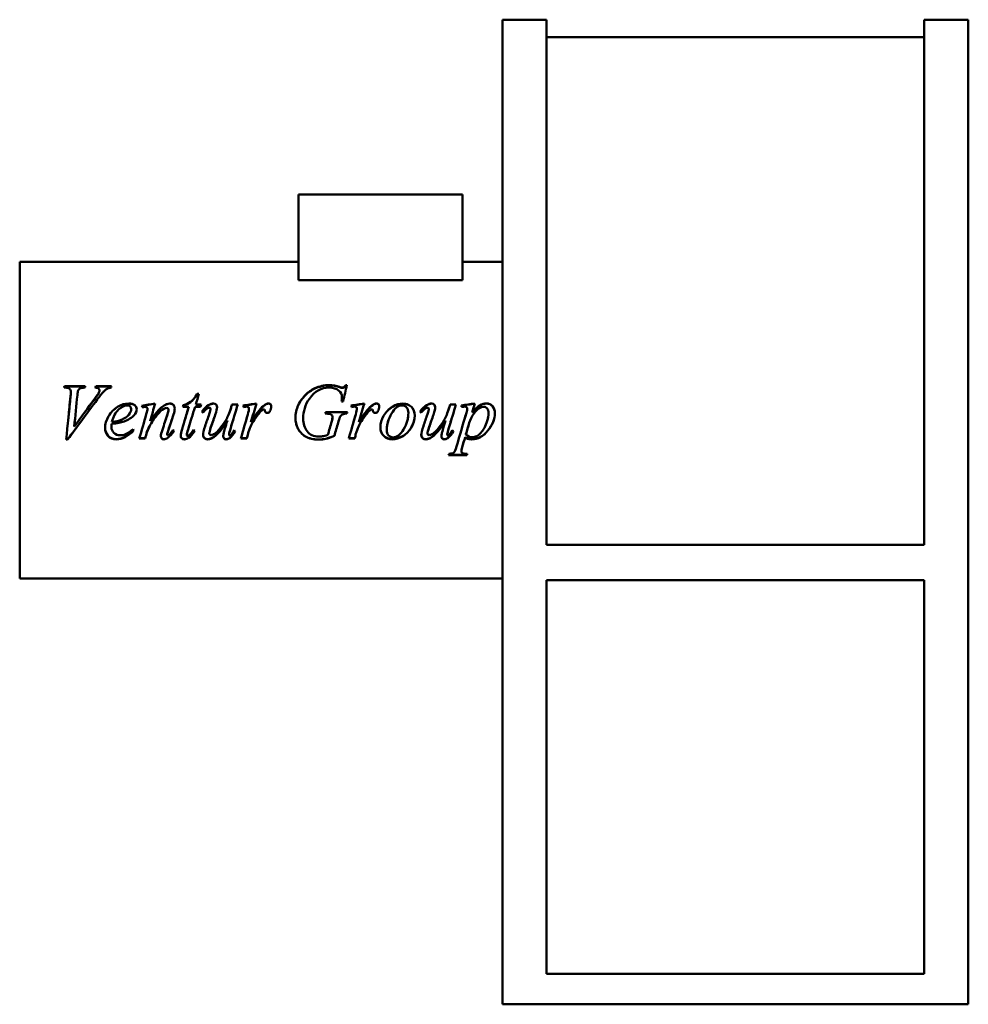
# Model space of a CAD drawing. Header units: millimetres. Extents: x 341 to 919, y 146 to 745.
import ezdxf

# ---------------------------------------------------------------- set-up
doc = ezdxf.new("R2010")
doc.units = ezdxf.units.MM
doc.header["$LTSCALE"] = 3
doc.layers.add('Widoczne (ISO)', color=7, linetype='Continuous', lineweight=50)

msp = doc.modelspace()

# ---------------------------------------------------------------- linework, layer by layer
at = {"layer": 'Widoczne (ISO)'}
for p, q in [((635.1, 745.5), (662.1, 745.5)), ((635.1, 745.5), (635.1, 145.5)), ((662.1, 745.5), (662.1, 425.5)), ((892.1, 745.5), (892.1, 425.5)), ((919.1, 745.5), (892.1, 745.5)), ((919.1, 745.5), (919.1, 145.5)), ((662.1, 734.87), (892.1, 734.87)), ((510.9, 639), (510.9, 586.87)), ((510.9, 639), (610.9, 639)), ((610.9, 639), (610.9, 586.87)), ((340.9, 598), (340.9, 405)), ((340.9, 598), (510.9, 598)), ((610.9, 598), (635.1, 598)), ((510.9, 586.87), (610.9, 586.87)), ((368.19, 522.14), (380.85, 522.14)), ((368.19, 521.92), (368.19, 522.14)), ((387.28, 522.14), (396.87, 522.14)), ((387.28, 521.92), (387.28, 522.14)), ((539.51, 522.85), (540.38, 522.85)), ((539.51, 522.63), (539.51, 522.85)), ((539.51, 522.63), (540.32, 522.63)), ((368.82, 521.29), (367.96, 521.29)), ((368.19, 521.92), (380.78, 521.92)), ((372.09, 518.68), (372.09, 518.86)), ((387.28, 521.92), (396.81, 521.92)), ((389.21, 518.22), (389.21, 518.39)), ((389.55, 519.46), (389.55, 519.65)), ((449.11, 517.47), (450.15, 517.47)), ((449.11, 517.3), (449.11, 517.47)), ((449.11, 517.3), (450.11, 517.3)), ((535.8, 521.52), (535.8, 521.73)), ((440.61, 510.43), (440.61, 510.52)), ((448.25, 511.09), (451.51, 511.09)), ((448.25, 510.99), (448.25, 511.09)), ((448.25, 510.99), (451.49, 510.99)), ((456.01, 510.53), (456.01, 510.62)), ((470.26, 511.09), (473.84, 511.09)), ((470.26, 510.99), (470.26, 511.09)), ((470.26, 510.99), (473.81, 510.99)), ((538, 512.91), (537.14, 512.91)), ((537.34, 515.36), (537.34, 515.5)), ((589, 510.53), (589, 510.62)), ((603.25, 511.09), (606.83, 511.09)), ((603.25, 510.99), (603.25, 511.09)), ((603.25, 510.99), (606.8, 510.99)), ((610.29, 510.44), (610.29, 509.53)), ((408.9, 508.18), (408.9, 508.25)), ((418.83, 508.21), (418.83, 508.28)), ((431.62, 507.74), (431.62, 507.81)), ((443.98, 509.58), (440.38, 509.58)), ((443.98, 509.5), (443.98, 509.58)), ((451.12, 509.58), (447.78, 509.58)), ((457.29, 508.31), (457.29, 508.38)), ((469.71, 509.06), (469.71, 509.14)), ((480.66, 508.52), (480.66, 508.59)), ((527.75, 505.46), (527.1, 505.46)), ((527.36, 506.37), (540.64, 506.37)), ((527.36, 506.32), (527.36, 506.37)), ((527.36, 506.32), (540.63, 506.32)), ((546.47, 508.52), (546.47, 508.59)), ((590.29, 508.31), (590.29, 508.38)), ((602.7, 509.06), (602.7, 509.14)), ((613.68, 508.29), (613.68, 508.36)), ((616.77, 506.17), (616.77, 506.22)), ((396.95, 499.24), (396.95, 499.21)), ((402.94, 501.72), (402.94, 501.72)), ((404.51, 500.74), (404.51, 500.73)), ((420.43, 501.02), (420.43, 501.02)), ((420.49, 501.23), (420.49, 501.24)), ((420.49, 501.23), (420.49, 501.23)), ((467.49, 501.2), (467.49, 501.2)), ((531.54, 502.97), (531.54, 502.97)), ((531.54, 502.95), (531.54, 502.95)), ((535.04, 499.96), (535.04, 499.94)), ((535.36, 501.03), (535.36, 501.03)), ((535.36, 501.03), (535.36, 501.03)), ((600.48, 501.2), (600.48, 501.2)), ((614.94, 499.86), (614.94, 499.84)), ((374.15, 497.63), (374.16, 497.64)), ((396.82, 497.3), (396.82, 497.25)), ((418.49, 494.28), (418.49, 494.2)), ((430.81, 493.01), (430.81, 492.92)), ((442.7, 492.73), (442.7, 492.64)), ((443.49, 495.77), (443.49, 495.71)), ((456.43, 493.48), (456.43, 493.39)), ((468.56, 492.91), (468.56, 492.82)), ((480.06, 493.37), (480.06, 493.29)), ((481.19, 496.55), (481.19, 496.5)), ((545.87, 493.37), (545.87, 493.29)), ((546.99, 496.55), (546.99, 496.5)), ((589.42, 493.48), (589.42, 493.39)), ((601.55, 492.91), (601.55, 492.82)), ((612.93, 492.88), (612.93, 492.79)), ((370.13, 489.6), (369.27, 489.6)), ((370.13, 489.72), (369.28, 489.72)), ((370.13, 489.72), (370.13, 489.6)), ((417.34, 490.32), (413.82, 490.32)), ((417.34, 490.44), (413.85, 490.44)), ((417.34, 490.44), (417.34, 490.32)), ((443.8, 490.72), (443.8, 490.61)), ((468.9, 490.7), (468.9, 490.58)), ((479.31, 490.32), (475.7, 490.32)), ((479.31, 490.44), (475.73, 490.44)), ((479.31, 490.44), (479.31, 490.32)), ((532.69, 491.98), (532.69, 491.88)), ((545.11, 490.32), (541.5, 490.32)), ((545.11, 490.44), (541.53, 490.44)), ((545.11, 490.44), (545.11, 490.32)), ((601.89, 490.7), (601.89, 490.58)), ((612.38, 491.03), (612.38, 490.92)), ((613.48, 480.15), (602.36, 480.15)), ((613.48, 480.37), (602.43, 480.37)), ((610.1, 482.8), (610.1, 482.6)), ((613.48, 480.37), (613.48, 480.15)), ((662.1, 425.5), (892.1, 425.5)), ((340.9, 405), (635.1, 405)), ((662.1, 164), (662.1, 404)), ((662.1, 404), (892.1, 404)), ((892.1, 404), (892.1, 164)), ((892.1, 164), (662.1, 164)), ((919.1, 145.5), (635.1, 145.5))]:
    msp.add_line(p, q, dxfattribs=at)
for points in [[(367.96, 521.29), (368.04, 521.57), (368.12, 521.86), (368.19, 522.14)], [(380.85, 522.14), (380.76, 521.86), (380.67, 521.57), (380.59, 521.29)], [(386.99, 521.29), (387.09, 521.57), (387.18, 521.86), (387.28, 522.14)], [(396.87, 522.14), (396.8, 521.86), (396.72, 521.57), (396.64, 521.29)], [(520.72, 520.86), (523.54, 522.19), (526.49, 522.85), (529.58, 522.85)], [(520.72, 520.66), (523.54, 521.98), (526.49, 522.63), (529.58, 522.63)], [(529.58, 522.85), (531.86, 522.85), (533.94, 522.48), (535.8, 521.73)], [(529.58, 522.63), (531.86, 522.63), (533.94, 522.26), (535.8, 521.52)], [(540.38, 522.85), (539.58, 519.57), (538.79, 516.25), (538, 512.91)], [(368.02, 521.29), (368.08, 521.5), (368.13, 521.71), (368.19, 521.92)], [(369.27, 489.6), (370.15, 498.41), (371.03, 507.37), (371.91, 516.15)], [(371.91, 516.15), (372.03, 517.49), (372.09, 518.39), (372.09, 518.86)], [(371.91, 516), (372.03, 517.33), (372.09, 518.22), (372.09, 518.68)], [(376.06, 516.61), (375.43, 510.33), (374.79, 503.95), (374.15, 497.59)], [(376.53, 519.52), (376.38, 519.18), (376.22, 518.21), (376.06, 516.61)], [(386.65, 514.6), (388.01, 516.43), (388.87, 517.69), (389.21, 518.39)], [(386.65, 514.46), (388.01, 516.27), (388.87, 517.52), (389.21, 518.22)], [(387.06, 521.29), (387.13, 521.5), (387.21, 521.71), (387.28, 521.92)], [(389.21, 518.39), (389.44, 518.87), (389.55, 519.29), (389.55, 519.65)], [(389.21, 518.22), (389.44, 518.69), (389.55, 519.11), (389.55, 519.46)], [(396.64, 521.29), (395.87, 521.22), (395.26, 521.08), (394.81, 520.86)], [(450.15, 517.47), (449.52, 515.35), (448.88, 513.23), (448.25, 511.09)], [(529.58, 521.29), (524.63, 521.29), (520.59, 519.06), (517.45, 514.52)], [(535.8, 521.73), (536.55, 521.44), (537.1, 521.29), (537.45, 521.29)], [(535.8, 521.52), (536.55, 521.23), (537.1, 521.09), (537.45, 521.09)], [(388.14, 514.03), (382.14, 505.93), (376.13, 497.7), (370.13, 489.6)], [(370.45, 501.5), (370.93, 506.35), (371.42, 511.2), (371.91, 516)], [(374.15, 497.59), (378.32, 503.27), (382.49, 508.97), (386.65, 514.6)], [(377.02, 501.5), (380.23, 505.83), (383.44, 510.17), (386.65, 514.46)], [(415.36, 510.18), (418.07, 510.67), (420.78, 511.15), (423.49, 511.64)], [(415.57, 509.32), (415.5, 509.61), (415.43, 509.89), (415.36, 510.18)], [(415.38, 510.09), (418.07, 510.57), (420.76, 511.05), (423.46, 511.53)], [(423.49, 511.64), (422.47, 508.11), (421.45, 504.56), (420.43, 501.02)], [(440.38, 509.58), (440.46, 509.89), (440.53, 510.21), (440.61, 510.52)], [(440.4, 509.58), (440.47, 509.86), (440.54, 510.14), (440.61, 510.43)], [(451.51, 511.09), (451.38, 510.59), (451.25, 510.09), (451.12, 509.58)], [(451.93, 506.61), (453.22, 508.44), (454.58, 509.77), (456.01, 510.62)], [(451.96, 506.59), (453.24, 508.38), (454.59, 509.69), (456.01, 510.53)], [(456.01, 510.62), (457.11, 511.3), (458.12, 511.64), (459.04, 511.64)], [(456.01, 510.53), (457.11, 511.2), (458.12, 511.53), (459.04, 511.53)], [(473.84, 511.09), (472.4, 506.36), (470.97, 501.59), (469.53, 496.84)], [(469.71, 509.14), (469.89, 509.79), (470.08, 510.44), (470.26, 511.09)], [(469.71, 509.06), (469.89, 509.7), (470.08, 510.35), (470.26, 510.99)], [(477.08, 510.34), (479.78, 510.77), (482.47, 511.2), (485.16, 511.64)], [(477.4, 509.48), (477.29, 509.76), (477.19, 510.05), (477.08, 510.34)], [(477.11, 510.25), (479.79, 510.68), (482.46, 511.1), (485.13, 511.53)], [(485.16, 511.64), (484.06, 507.83), (482.97, 504.01), (481.87, 500.18)], [(481.87, 500.18), (484.66, 504.89), (487.17, 508.18), (489.42, 510.05)], [(489.42, 510.05), (490.71, 511.11), (491.76, 511.64), (492.56, 511.64)], [(489.42, 509.96), (490.71, 511.01), (491.76, 511.53), (492.56, 511.53)], [(517.45, 514.52), (514.96, 510.93), (513.71, 506.87), (513.71, 502.38)], [(537.14, 512.91), (537.27, 514.09), (537.34, 514.95), (537.34, 515.5)], [(537.15, 512.91), (537.28, 514.02), (537.34, 514.83), (537.34, 515.36)], [(542.89, 510.34), (545.58, 510.77), (548.27, 511.2), (550.97, 511.64)], [(543.2, 509.48), (543.1, 509.76), (542.99, 510.05), (542.89, 510.34)], [(542.92, 510.25), (545.59, 510.68), (548.26, 511.1), (550.93, 511.53)], [(550.97, 511.64), (549.87, 507.83), (548.77, 504.01), (547.67, 500.18)], [(547.67, 500.18), (550.46, 504.89), (552.98, 508.18), (555.23, 510.05)], [(555.23, 510.05), (556.52, 511.11), (557.56, 511.64), (558.36, 511.64)], [(555.23, 509.96), (556.52, 511.01), (557.56, 511.53), (558.36, 511.53)], [(584.93, 506.61), (586.22, 508.44), (587.58, 509.77), (589, 510.62)], [(584.95, 506.59), (586.23, 508.38), (587.58, 509.69), (589, 510.53)], [(589, 510.62), (590.1, 511.3), (591.11, 511.64), (592.04, 511.64)], [(589, 510.53), (590.1, 511.2), (591.11, 511.53), (592.04, 511.53)], [(606.83, 511.09), (605.4, 506.36), (603.96, 501.59), (602.52, 496.84)], [(602.7, 509.14), (602.89, 509.79), (603.07, 510.44), (603.25, 511.09)], [(602.7, 509.06), (602.89, 509.7), (603.07, 510.35), (603.25, 510.99)], [(610.29, 510.44), (612.97, 510.84), (615.65, 511.24), (618.34, 511.64)], [(610.29, 510.35), (612.96, 510.74), (615.63, 511.14), (618.31, 511.53)], [(618.34, 511.64), (617.82, 509.84), (617.29, 508.03), (616.77, 506.22)], [(410.65, 504.49), (409.26, 502.94), (407.21, 501.69), (404.51, 500.73)], [(412.25, 508.23), (412.25, 506.92), (411.71, 505.68), (410.65, 504.49)], [(413.82, 490.32), (415.24, 495.22), (416.66, 500.16), (418.08, 505.09)], [(416.43, 509.45), (416.14, 509.41), (415.85, 509.36), (415.57, 509.32)], [(417.4, 509.56), (417.22, 509.56), (416.9, 509.52), (416.43, 509.45)], [(417.04, 501.5), (417.39, 502.69), (417.73, 503.87), (418.08, 505.06)], [(418.08, 505.09), (418.58, 506.85), (418.83, 507.91), (418.83, 508.28)], [(418.08, 505.06), (418.58, 506.8), (418.83, 507.85), (418.83, 508.21)], [(427.88, 495.58), (428.93, 498.74), (429.97, 501.91), (431.02, 505.07)], [(430.47, 508.88), (430, 508.88), (429.42, 508.69), (428.74, 508.3)], [(429.84, 501.5), (430.23, 502.68), (430.62, 503.85), (431.02, 505.03)], [(431.02, 505.07), (431.42, 506.25), (431.62, 507.17), (431.62, 507.81)], [(431.02, 505.03), (431.42, 506.2), (431.62, 507.11), (431.62, 507.74)], [(434.63, 504.83), (433.54, 501.55), (432.45, 498.26), (431.36, 494.98)], [(435.38, 508.57), (435.38, 507.63), (435.13, 506.38), (434.63, 504.83)], [(439.85, 495.95), (441.23, 500.49), (442.61, 505.05), (443.98, 509.58)], [(441.54, 501.5), (442.35, 504.17), (443.17, 506.84), (443.98, 509.5)], [(447.78, 509.58), (446.35, 504.97), (444.92, 500.33), (443.49, 495.71)], [(452.66, 506.09), (452.42, 506.26), (452.18, 506.43), (451.93, 506.61)], [(453.95, 497.83), (454.76, 500.26), (455.58, 502.69), (456.4, 505.12)], [(455.18, 501.5), (455.59, 502.69), (456, 503.89), (456.4, 505.08)], [(456.4, 505.12), (457, 506.86), (457.29, 507.95), (457.29, 508.38)], [(456.4, 505.08), (457, 506.81), (457.29, 507.88), (457.29, 508.31)], [(460.09, 504.78), (459.23, 502.27), (458.36, 499.76), (457.5, 497.25)], [(461.19, 509.3), (461.19, 508.44), (460.82, 506.94), (460.09, 504.78)], [(475.7, 490.32), (477.1, 495.18), (478.5, 500.08), (479.91, 504.96)], [(479.12, 509.69), (478.81, 509.69), (478.23, 509.62), (477.4, 509.48)], [(478.91, 501.5), (479.24, 502.64), (479.58, 503.79), (479.91, 504.93)], [(480.32, 509.32), (480.01, 509.56), (479.61, 509.69), (479.12, 509.69)], [(479.91, 504.96), (480.41, 506.67), (480.66, 507.88), (480.66, 508.59)], [(479.91, 504.93), (480.41, 506.62), (480.66, 507.81), (480.66, 508.52)], [(480.66, 508.59), (480.66, 508.89), (480.55, 509.13), (480.32, 509.32)], [(482.67, 501.5), (485.14, 505.46), (487.39, 508.29), (489.42, 509.96)], [(487.15, 506.01), (485.84, 504.48), (484.42, 502.48), (482.89, 500.02)], [(489, 507.86), (488.59, 507.64), (487.97, 507.02), (487.15, 506.01)], [(489.76, 508.04), (489.48, 508.04), (489.23, 507.98), (489, 507.86)], [(490.21, 507.86), (490.09, 507.98), (489.94, 508.04), (489.76, 508.04)], [(490.42, 507.26), (490.38, 507.56), (490.31, 507.76), (490.21, 507.86)], [(493.45, 506.9), (493.08, 506.18), (492.54, 505.83), (491.83, 505.83)], [(494.26, 509.84), (494.26, 508.82), (493.99, 507.84), (493.45, 506.9)], [(527.1, 505.46), (527.18, 505.76), (527.27, 506.07), (527.36, 506.37)], [(527.11, 505.46), (527.19, 505.75), (527.27, 506.04), (527.36, 506.32)], [(530.97, 504.78), (530.3, 505.23), (529.23, 505.46), (527.75, 505.46)], [(531.57, 503.47), (531.57, 504.05), (531.37, 504.48), (530.97, 504.78)], [(540.64, 506.37), (540.56, 506.07), (540.48, 505.76), (540.4, 505.46)], [(541.5, 490.32), (542.9, 495.18), (544.31, 500.08), (545.71, 504.96)], [(544.93, 509.69), (544.61, 509.69), (544.04, 509.62), (543.2, 509.48)], [(544.72, 501.5), (545.05, 502.64), (545.38, 503.79), (545.71, 504.93)], [(546.13, 509.32), (545.82, 509.56), (545.41, 509.69), (544.93, 509.69)], [(545.71, 504.96), (546.22, 506.67), (546.47, 507.88), (546.47, 508.59)], [(545.71, 504.93), (546.22, 506.62), (546.47, 507.81), (546.47, 508.52)], [(546.47, 508.59), (546.47, 508.89), (546.36, 509.13), (546.13, 509.32)], [(548.47, 501.5), (550.94, 505.46), (553.19, 508.29), (555.23, 509.96)], [(552.95, 506.01), (551.65, 504.48), (550.22, 502.48), (548.69, 500.02)], [(554.81, 507.86), (554.39, 507.64), (553.77, 507.02), (552.95, 506.01)], [(555.57, 508.04), (555.29, 508.04), (555.04, 507.98), (554.81, 507.86)], [(556.01, 507.86), (555.89, 507.98), (555.74, 508.04), (555.57, 508.04)], [(556.22, 507.26), (556.19, 507.56), (556.12, 507.76), (556.01, 507.86)], [(559.25, 506.9), (558.89, 506.18), (558.35, 505.83), (557.63, 505.83)], [(560.06, 509.84), (560.06, 508.82), (559.79, 507.84), (559.25, 506.9)], [(577.26, 501.5), (577.63, 502.94), (577.82, 504.4), (577.82, 505.86)], [(577.82, 505.86), (577.82, 505.86), (577.82, 505.87), (577.82, 505.88)], [(585.66, 506.09), (585.41, 506.26), (585.17, 506.43), (584.93, 506.61)], [(586.94, 497.83), (587.76, 500.26), (588.58, 502.69), (589.4, 505.12)], [(588.18, 501.5), (588.58, 502.69), (588.99, 503.89), (589.4, 505.08)], [(589.4, 505.12), (589.99, 506.86), (590.29, 507.95), (590.29, 508.38)], [(589.4, 505.08), (589.99, 506.81), (590.29, 507.88), (590.29, 508.31)], [(593.08, 504.78), (592.22, 502.27), (591.36, 499.76), (590.49, 497.25)], [(594.18, 509.3), (594.18, 508.44), (593.82, 506.94), (593.08, 504.78)], [(607.17, 485.33), (609.16, 492.12), (611.15, 499.04), (613.14, 505.93)], [(612.19, 509.69), (611.74, 509.69), (611.1, 509.63), (610.29, 509.53)], [(611.86, 501.5), (612.28, 502.96), (612.71, 504.42), (613.14, 505.88)], [(613.14, 505.93), (613.5, 507.24), (613.68, 508.04), (613.68, 508.36)], [(613.14, 505.88), (613.5, 507.18), (613.68, 507.98), (613.68, 508.29)], [(626.06, 501.5), (626.47, 502.9), (626.68, 504.28), (626.68, 505.65)], [(626.68, 505.65), (626.68, 505.66), (626.68, 505.66), (626.68, 505.67)], [(378.9, 501.5), (375.98, 497.56), (373.05, 493.63), (370.13, 489.72)], [(374.55, 501.5), (374.42, 500.21), (374.29, 498.92), (374.15, 497.63)], [(396.95, 499.24), (396.87, 498.46), (396.82, 497.81), (396.82, 497.3)], [(396.95, 499.21), (396.87, 498.43), (396.82, 497.78), (396.82, 497.25)], [(404.51, 500.74), (402.71, 500.1), (400.19, 499.6), (396.95, 499.24)], [(404.51, 500.73), (402.71, 500.08), (400.19, 499.58), (396.95, 499.21)], [(397.11, 500.36), (399.5, 500.62), (401.44, 501.08), (402.94, 501.72)], [(397.44, 501.5), (397.32, 501.14), (397.21, 500.76), (397.11, 500.37)], [(397.11, 500.37), (397.11, 500.37), (397.11, 500.37), (397.11, 500.37)], [(402.38, 501.5), (402.58, 501.57), (402.76, 501.64), (402.94, 501.72)], [(406.4, 501.5), (405.81, 501.23), (405.18, 500.97), (404.51, 500.74)], [(420.51, 498.62), (419.71, 497.29), (419.04, 495.84), (418.49, 494.28)], [(420.51, 498.59), (419.71, 497.24), (419.04, 495.78), (418.49, 494.2)], [(420.57, 501.5), (420.52, 501.34), (420.48, 501.18), (420.43, 501.02)], [(420.43, 501.02), (420.43, 501.02), (420.43, 501.02), (420.43, 501.02)], [(422.36, 501.5), (421.75, 500.61), (421.14, 499.65), (420.51, 498.62)], [(433.52, 501.5), (432.8, 499.35), (432.08, 497.2), (431.36, 495.05)], [(445.28, 501.5), (444.68, 499.59), (444.08, 497.68), (443.49, 495.77)], [(458.96, 501.5), (458.47, 500.1), (457.99, 498.7), (457.5, 497.3)], [(465.27, 493.73), (465.53, 494.81), (466.27, 497.3), (467.49, 501.2)], [(470.94, 501.5), (470.47, 499.96), (470, 498.42), (469.53, 496.88)], [(482.89, 500.04), (482.22, 499), (481.66, 497.84), (481.19, 496.55)], [(482.89, 500.02), (482.22, 498.98), (481.66, 497.8), (481.19, 496.5)], [(482.25, 501.5), (482.12, 501.06), (481.99, 500.63), (481.87, 500.19)], [(481.87, 500.19), (481.87, 500.2), (481.87, 500.2), (481.87, 500.21)], [(483.83, 501.5), (483.52, 501.03), (483.21, 500.55), (482.89, 500.04)], [(513.71, 502.37), (513.71, 502.07), (513.72, 501.78), (513.73, 501.5)], [(528.74, 492.53), (529.52, 495.27), (530.29, 498.01), (531.07, 500.75)], [(531.07, 500.75), (531.4, 501.89), (531.57, 502.79), (531.57, 503.47)], [(531.27, 501.5), (531.47, 502.28), (531.57, 502.94), (531.57, 503.45)], [(531.57, 503.45), (531.57, 503.46), (531.57, 503.46), (531.57, 503.46)], [(535.04, 499.96), (534.26, 497.3), (533.48, 494.63), (532.69, 491.98)], [(535.04, 499.94), (534.26, 497.25), (533.48, 494.56), (532.69, 491.88)], [(536.32, 503.66), (536.06, 503.24), (535.64, 502), (535.04, 499.94)], [(535.51, 501.5), (535.37, 501.05), (535.21, 500.54), (535.04, 499.96)], [(548.69, 500.04), (548.03, 499), (547.46, 497.84), (546.99, 496.55)], [(548.69, 500.02), (548.03, 498.98), (547.46, 497.8), (546.99, 496.5)], [(548.05, 501.5), (547.92, 501.06), (547.8, 500.63), (547.67, 500.19)], [(547.67, 500.19), (547.67, 500.2), (547.68, 500.2), (547.68, 500.21)], [(549.64, 501.5), (549.33, 501.03), (549.01, 500.55), (548.69, 500.04)], [(565.67, 501.5), (564.96, 499.55), (564.61, 497.6), (564.61, 495.67)], [(591.96, 501.5), (591.47, 500.1), (590.98, 498.7), (590.49, 497.3)], [(598.26, 493.73), (598.52, 494.81), (599.26, 497.3), (600.48, 501.2)], [(603.93, 501.5), (603.46, 499.96), (602.99, 498.42), (602.52, 496.88)], [(614.94, 499.86), (614.27, 497.53), (613.6, 495.2), (612.93, 492.88)], [(614.94, 499.84), (614.27, 497.49), (613.6, 495.14), (612.93, 492.79)], [(615.51, 501.5), (615.3, 500.97), (615.11, 500.42), (614.94, 499.86)], [(410.55, 495.33), (406.83, 491.7), (403.28, 489.9), (399.91, 489.9)], [(410.57, 495.3), (406.84, 491.61), (403.29, 489.78), (399.91, 489.78)], [(410.1, 495.97), (410.26, 495.75), (410.42, 495.52), (410.57, 495.3)], [(418.49, 494.28), (418.11, 492.99), (417.73, 491.71), (417.34, 490.44)], [(418.49, 494.2), (418.11, 492.91), (417.73, 491.61), (417.34, 490.32)], [(426.97, 491.7), (426.97, 492.46), (427.27, 493.76), (427.88, 495.58)], [(431.36, 495.05), (430.99, 493.93), (430.81, 493.25), (430.81, 493.01)], [(431.36, 494.98), (430.99, 493.85), (430.81, 493.17), (430.81, 492.92)], [(435.04, 495.03), (433.66, 493.02), (432.35, 491.61), (431.12, 490.77)], [(435.07, 495.01), (433.68, 492.96), (432.36, 491.51), (431.12, 490.66)], [(431.33, 492.17), (431.49, 492.17), (431.69, 492.26), (431.93, 492.45)], [(431.93, 492.45), (432.66, 493.1), (433.47, 494.09), (434.34, 495.45)], [(434.34, 495.45), (434.58, 495.3), (434.83, 495.16), (435.07, 495.01)], [(439.04, 492.06), (439.04, 492.91), (439.31, 494.21), (439.85, 495.95)], [(443.49, 495.77), (442.97, 494.21), (442.7, 493.19), (442.7, 492.73)], [(443.49, 495.71), (442.97, 494.13), (442.7, 493.11), (442.7, 492.64)], [(443.28, 491.86), (443.63, 491.86), (444.09, 492.12), (444.66, 492.64)], [(447.67, 494.98), (446.32, 492.94), (445.03, 491.52), (443.8, 490.72)], [(447.7, 494.96), (446.34, 492.87), (445.04, 491.42), (443.8, 490.61)], [(444.66, 492.64), (445, 492.95), (445.75, 493.91), (446.91, 495.53)], [(446.91, 495.53), (447.17, 495.34), (447.44, 495.15), (447.7, 494.96)], [(452.69, 492.4), (452.69, 493.58), (453.11, 495.39), (453.95, 497.83)], [(457.5, 497.3), (456.79, 495.28), (456.43, 494.01), (456.43, 493.48)], [(457.5, 497.25), (456.79, 495.22), (456.43, 493.93), (456.43, 493.39)], [(464.95, 491.62), (464.95, 492.16), (465.06, 492.86), (465.27, 493.73)], [(469.53, 496.88), (468.88, 494.78), (468.56, 493.46), (468.56, 492.91)], [(469.53, 496.84), (468.88, 494.71), (468.56, 493.37), (468.56, 492.82)], [(472.22, 494.74), (471.15, 492.88), (470.04, 491.53), (468.9, 490.7)], [(472.25, 494.72), (471.17, 492.81), (470.05, 491.43), (468.9, 490.58)], [(471.54, 495.27), (471.78, 495.09), (472.01, 494.9), (472.25, 494.72)], [(480.06, 493.37), (479.81, 492.39), (479.56, 491.41), (479.31, 490.44)], [(480.06, 493.29), (479.81, 492.3), (479.56, 491.31), (479.31, 490.32)], [(481.19, 496.55), (480.53, 494.79), (480.15, 493.73), (480.06, 493.37)], [(481.19, 496.5), (480.53, 494.72), (480.15, 493.65), (480.06, 493.29)], [(545.87, 493.37), (545.61, 492.39), (545.36, 491.41), (545.11, 490.44)], [(545.87, 493.29), (545.61, 492.3), (545.36, 491.31), (545.11, 490.32)], [(546.99, 496.55), (546.33, 494.79), (545.95, 493.73), (545.87, 493.37)], [(546.99, 496.5), (546.33, 494.72), (545.95, 493.65), (545.87, 493.29)], [(564.61, 495.67), (564.61, 495.66), (564.61, 495.65), (564.61, 495.64)], [(585.68, 492.4), (585.68, 493.58), (586.1, 495.39), (586.94, 497.83)], [(590.49, 497.3), (589.78, 495.28), (589.42, 494.01), (589.42, 493.48)], [(590.49, 497.25), (589.78, 495.22), (589.42, 493.93), (589.42, 493.39)], [(597.95, 491.62), (597.95, 492.16), (598.05, 492.86), (598.26, 493.73)], [(602.52, 496.88), (601.88, 494.78), (601.55, 493.46), (601.55, 492.91)], [(602.52, 496.84), (601.88, 494.71), (601.55, 493.37), (601.55, 492.82)], [(605.21, 494.74), (604.14, 492.88), (603.03, 491.53), (601.89, 490.7)], [(605.24, 494.72), (604.16, 492.81), (603.04, 491.43), (601.89, 490.58)], [(604.53, 495.27), (604.77, 495.09), (605, 494.9), (605.24, 494.72)], [(612.93, 492.79), (613.9, 491.65), (615.23, 491.08), (616.9, 491.08)], [(431.12, 490.77), (430.25, 490.19), (429.48, 489.9), (428.8, 489.9)], [(431.12, 490.66), (430.25, 490.07), (429.48, 489.78), (428.8, 489.78)], [(443.8, 490.72), (442.98, 490.17), (442.15, 489.9), (441.29, 489.9)], [(443.8, 490.61), (442.98, 490.05), (442.15, 489.78), (441.29, 489.78)], [(468.9, 490.7), (468.15, 490.16), (467.42, 489.9), (466.7, 489.9)], [(468.9, 490.58), (468.15, 490.05), (467.42, 489.78), (466.7, 489.78)], [(601.89, 490.7), (601.14, 490.16), (600.41, 489.9), (599.7, 489.9)], [(601.89, 490.58), (601.14, 490.05), (600.41, 489.78), (599.7, 489.78)], [(612.38, 491.03), (611.79, 489.03), (611.21, 487.04), (610.63, 485.06)], [(612.38, 490.92), (611.79, 488.9), (611.21, 486.89), (610.63, 484.89)], [(602.36, 480.15), (602.44, 480.43), (602.52, 480.71), (602.6, 480.99)], [(610.63, 485.06), (610.28, 483.91), (610.1, 483.15), (610.1, 482.8)], [(610.63, 484.89), (610.28, 483.72), (610.1, 482.96), (610.1, 482.6)], [(613.71, 480.99), (613.63, 480.71), (613.55, 480.43), (613.48, 480.15)], [(613.65, 480.99), (613.59, 480.78), (613.53, 480.58), (613.48, 480.37)]]:
    msp.add_open_spline(points, degree=3, dxfattribs=at)
for points, knots in [([(537.45, 521.29), (537.83, 521.29), (538.16, 521.38), (538.44, 521.56), (538.72, 521.74), (539.08, 522.17), (539.51, 522.85)], [0, 0, 0, 0, 1, 1, 1, 2, 2, 2, 2]), ([(537.45, 521.09), (537.83, 521.09), (538.16, 521.18), (538.44, 521.35), (538.72, 521.53), (539.08, 521.96), (539.51, 522.63)], [0, 0, 0, 0, 1, 1, 1, 2, 2, 2, 2]), ([(372.09, 518.86), (372.09, 519.56), (371.83, 520.14), (371.31, 520.6), (370.78, 521.06), (369.95, 521.29), (368.82, 521.29)], [0, 0, 0, 0, 1, 1, 1, 2, 2, 2, 2]), ([(380.59, 521.29), (379.21, 521.28), (378.27, 521.14), (377.76, 520.87), (377.26, 520.61), (376.85, 520.16), (376.53, 519.52)], [0, 0, 0, 0, 1, 1, 1, 2, 2, 2, 2]), ([(389.55, 519.65), (389.55, 520.06), (389.37, 520.42), (389.02, 520.73), (388.66, 521.04), (387.98, 521.22), (386.99, 521.29)], [0, 0, 0, 0, 1, 1, 1, 2, 2, 2, 2]), ([(394.81, 520.86), (393.94, 520.45), (393.07, 519.84), (392.22, 519.02), (391.37, 518.21), (390.01, 516.55), (388.14, 514.03)], [0, 0, 0, 0, 1, 1, 1, 2, 2, 2, 2]), ([(440.61, 510.52), (442.36, 510.99), (443.83, 511.69), (445.03, 512.63), (446.23, 513.56), (447.59, 515.18), (449.11, 517.47)], [0, 0, 0, 0, 1, 1, 1, 2, 2, 2, 2]), ([(440.61, 510.43), (442.36, 510.89), (443.83, 511.59), (445.03, 512.51), (446.23, 513.44), (447.59, 515.04), (449.11, 517.3)], [0, 0, 0, 0, 1, 1, 1, 2, 2, 2, 2]), ([(508.95, 502.69), (508.95, 505.46), (509.53, 508.09), (510.69, 510.57), (511.85, 513.05), (513.3, 515.14), (515.04, 516.85), (516.79, 518.55), (518.68, 519.88), (520.72, 520.86)], [0, 0, 0, 0, 1, 1, 1, 2, 2, 2, 3, 3, 3, 3]), ([(508.95, 502.69), (508.95, 505.43), (509.53, 508.03), (510.69, 510.48), (511.85, 512.93), (513.3, 515), (515.04, 516.69), (516.79, 518.37), (518.68, 519.69), (520.72, 520.66)], [0.001498, 0.001498, 0.001498, 0.001498, 1, 1, 1, 2, 2, 2, 3, 3, 3, 3]), ([(537.34, 515.5), (537.34, 517.04), (536.66, 518.39), (535.28, 519.55), (533.9, 520.71), (532, 521.29), (529.58, 521.29)], [0, 0, 0, 0, 1, 1, 1, 2, 2, 2, 2]), ([(392.95, 496.7), (392.95, 499.05), (393.68, 501.46), (395.12, 503.9), (396.57, 506.35), (398.39, 508.25), (400.57, 509.61), (402.76, 510.96), (405.01, 511.64), (407.33, 511.64)], [0, 0, 0, 0, 1, 1, 1, 2, 2, 2, 3, 3, 3, 3]), ([(393.93, 501.5), (394.25, 502.29), (394.65, 503.08), (395.12, 503.88), (396.57, 506.3), (398.39, 508.18), (400.57, 509.52), (402.76, 510.86), (405.01, 511.53), (407.33, 511.53)], [0.670472, 0.670472, 0.670472, 0.670472, 1, 1, 1, 2, 2, 2, 3, 3, 3, 3]), ([(406.44, 510.47), (404.79, 510.47), (403.04, 509.62), (401.19, 507.91), (399.34, 506.21), (397.98, 503.69), (397.11, 500.36)], [0, 0, 0, 0, 1, 1, 1, 2, 2, 2, 2]), ([(408.9, 508.25), (408.9, 508.91), (408.69, 509.45), (408.26, 509.86), (407.83, 510.26), (407.23, 510.47), (406.44, 510.47)], [0, 0, 0, 0, 1, 1, 1, 2, 2, 2, 2]), ([(407.33, 511.64), (409, 511.64), (410.24, 511.3), (411.04, 510.62), (411.85, 509.95), (412.25, 509.15), (412.25, 508.23)], [0, 0, 0, 0, 1, 1, 1, 2, 2, 2, 2]), ([(407.33, 511.53), (409, 511.53), (410.24, 511.2), (411.04, 510.53), (411.84, 509.87), (412.24, 509.09), (412.25, 508.19)], [0, 0, 0, 0, 1, 1, 1, 1.988624, 1.988624, 1.988624, 1.988624]), ([(420.43, 501.02), (423.57, 505.36), (425.97, 508.21), (427.65, 509.58), (429.32, 510.95), (430.93, 511.64), (432.48, 511.64)], [0, 0, 0, 0, 1, 1, 1, 2, 2, 2, 2]), ([(420.78, 501.5), (423.75, 505.53), (426.03, 508.19), (427.65, 509.5), (429.32, 510.86), (430.93, 511.53), (432.48, 511.53)], [0.037632, 0.037632, 0.037632, 0.037632, 1, 1, 1, 2, 2, 2, 2]), ([(432.48, 511.64), (433.32, 511.64), (434.01, 511.35), (434.56, 510.78), (435.11, 510.21), (435.38, 509.47), (435.38, 508.57)], [0, 0, 0, 0, 1, 1, 1, 2, 2, 2, 2]), ([(432.48, 511.53), (433.32, 511.53), (434.01, 511.25), (434.56, 510.68), (435.1, 510.12), (435.38, 509.41), (435.38, 508.53)], [0, 0, 0, 0, 1, 1, 1, 1.986983, 1.986983, 1.986983, 1.986983]), ([(459.04, 511.64), (459.67, 511.64), (460.19, 511.42), (460.59, 510.97), (460.99, 510.53), (461.19, 509.97), (461.19, 509.3)], [0, 0, 0, 0, 1, 1, 1, 2, 2, 2, 2]), ([(459.04, 511.53), (459.67, 511.53), (460.19, 511.31), (460.59, 510.88), (460.98, 510.45), (461.18, 509.91), (461.19, 509.26)], [0, 0, 0, 0, 1, 1, 1, 1.979372, 1.979372, 1.979372, 1.979372]), ([(492.56, 511.64), (493.08, 511.64), (493.5, 511.49), (493.8, 511.18), (494.11, 510.88), (494.26, 510.43), (494.26, 509.84)], [0, 0, 0, 0, 1, 1, 1, 2, 2, 2, 2]), ([(492.56, 511.53), (493.08, 511.53), (493.5, 511.38), (493.8, 511.08), (494.1, 510.79), (494.25, 510.36), (494.26, 509.79)], [0, 0, 0, 0, 1, 1, 1, 1.978661, 1.978661, 1.978661, 1.978661]), ([(558.36, 511.64), (558.89, 511.64), (559.3, 511.49), (559.61, 511.18), (559.91, 510.88), (560.06, 510.43), (560.06, 509.84)], [0, 0, 0, 0, 1, 1, 1, 2, 2, 2, 2]), ([(558.36, 511.53), (558.89, 511.53), (559.3, 511.38), (559.61, 511.08), (559.9, 510.79), (560.06, 510.36), (560.06, 509.79)], [0, 0, 0, 0, 1, 1, 1, 1.978661, 1.978661, 1.978661, 1.978661]), ([(560.74, 497.15), (560.74, 499.46), (561.41, 501.79), (562.74, 504.11), (564.08, 506.44), (565.85, 508.28), (568.08, 509.62), (570.3, 510.97), (572.45, 511.64), (574.52, 511.64)], [0, 0, 0, 0, 1, 1, 1, 2, 2, 2, 3, 3, 3, 3]), ([(561.52, 501.5), (561.84, 502.36), (562.24, 503.22), (562.74, 504.09), (564.08, 506.39), (565.85, 508.2), (568.08, 509.54), (570.3, 510.87), (572.45, 511.53), (574.52, 511.53)], [0.625205, 0.625205, 0.625205, 0.625205, 1, 1, 1, 2, 2, 2, 3, 3, 3, 3]), ([(573.95, 510.42), (571.63, 510.42), (569.49, 508.77), (567.54, 505.46), (565.59, 502.15), (564.61, 498.86), (564.61, 495.61)], [0, 0, 0, 0, 1, 1, 1, 2, 2, 2, 2]), ([(577.82, 505.9), (577.82, 507.37), (577.46, 508.48), (576.74, 509.26), (576.03, 510.03), (575.1, 510.42), (573.95, 510.42)], [0, 0, 0, 0, 1, 1, 1, 2, 2, 2, 2]), ([(574.52, 511.64), (576.61, 511.64), (578.33, 510.96), (579.67, 509.6), (581.01, 508.23), (581.68, 506.46), (581.68, 504.28)], [0, 0, 0, 0, 1, 1, 1, 2, 2, 2, 2]), ([(574.52, 511.53), (576.61, 511.53), (578.33, 510.86), (579.67, 509.51), (581.01, 508.16), (581.68, 506.42), (581.68, 504.27)], [0, 0, 0, 0, 1, 1, 1, 1.997912, 1.997912, 1.997912, 1.997912]), ([(592.04, 511.64), (592.66, 511.64), (593.18, 511.42), (593.58, 510.97), (593.98, 510.53), (594.18, 509.97), (594.18, 509.3)], [0, 0, 0, 0, 1, 1, 1, 2, 2, 2, 2]), ([(592.04, 511.53), (592.66, 511.53), (593.18, 511.31), (593.58, 510.88), (593.97, 510.45), (594.17, 509.91), (594.18, 509.26)], [0, 0, 0, 0, 1, 1, 1, 1.979372, 1.979372, 1.979372, 1.979372]), ([(616.77, 506.22), (618.48, 508.24), (620, 509.64), (621.34, 510.44), (622.69, 511.24), (624.06, 511.64), (625.48, 511.64)], [0, 0, 0, 0, 1, 1, 1, 2, 2, 2, 2]), ([(616.77, 506.17), (618.48, 508.17), (620, 509.56), (621.34, 510.35), (622.69, 511.14), (624.06, 511.53), (625.48, 511.53)], [0, 0, 0, 0, 1, 1, 1, 2, 2, 2, 2]), ([(625.48, 511.64), (626.87, 511.64), (628.06, 511.09), (629.06, 509.99), (630.05, 508.88), (630.55, 507.44), (630.55, 505.67)], [0, 0, 0, 0, 1, 1, 1, 2, 2, 2, 2]), ([(625.48, 511.53), (626.87, 511.53), (628.06, 510.99), (629.06, 509.9), (630.05, 508.81), (630.54, 507.39), (630.55, 505.65)], [0, 0, 0, 0, 1, 1, 1, 1.996226, 1.996226, 1.996226, 1.996226]), ([(402.94, 501.72), (404.93, 502.59), (406.42, 503.63), (407.41, 504.83), (408.4, 506.03), (408.9, 507.17), (408.9, 508.25)], [0, 0, 0, 0, 1, 1, 1, 2, 2, 2, 2]), ([(402.94, 501.72), (404.93, 502.58), (406.42, 503.61), (407.41, 504.8), (408.4, 505.99), (408.9, 507.12), (408.9, 508.18)], [0, 0, 0, 0, 1, 1, 1, 2, 2, 2, 2]), ([(418.83, 508.28), (418.83, 508.61), (418.7, 508.9), (418.42, 509.17), (418.14, 509.43), (417.8, 509.56), (417.4, 509.56)], [0, 0, 0, 0, 1, 1, 1, 2, 2, 2, 2]), ([(428.74, 508.3), (427.49, 507.61), (426.18, 506.45), (424.82, 504.82), (423.46, 503.19), (422.02, 501.11), (420.51, 498.59)], [0, 0, 0, 0, 1, 1, 1, 2, 2, 2, 2]), ([(431.62, 507.81), (431.62, 508.12), (431.51, 508.38), (431.28, 508.58), (431.05, 508.78), (430.78, 508.88), (430.47, 508.88)], [0, 0, 0, 0, 1, 1, 1, 2, 2, 2, 2]), ([(456.53, 509.06), (456.13, 509.06), (455.74, 508.94), (455.34, 508.71), (454.95, 508.47), (454.06, 507.6), (452.66, 506.09)], [0, 0, 0, 0, 1, 1, 1, 2, 2, 2, 2]), ([(457.29, 508.38), (457.29, 508.56), (457.21, 508.71), (457.06, 508.85), (456.9, 508.99), (456.73, 509.06), (456.53, 509.06)], [0, 0, 0, 0, 1, 1, 1, 2, 2, 2, 2]), ([(457.55, 492.4), (458.09, 492.4), (458.8, 492.66), (459.67, 493.17), (460.54, 493.68), (461.7, 494.83), (463.15, 496.63), (464.59, 498.42), (465.79, 500.1), (466.73, 501.67), (467.67, 503.24), (468.66, 505.73), (469.71, 509.14)], [0, 0, 0, 0, 1, 1, 1, 2, 2, 2, 3, 3, 3, 4, 4, 4, 4]), ([(466.63, 501.5), (466.66, 501.56), (466.7, 501.61), (466.73, 501.67), (467.67, 503.22), (468.66, 505.69), (469.71, 509.06)], [2.963983, 2.963983, 2.963983, 2.963983, 3, 3, 3, 4, 4, 4, 4]), ([(491.83, 505.83), (491.46, 505.83), (491.15, 505.94), (490.9, 506.18), (490.65, 506.41), (490.49, 506.77), (490.42, 507.26)], [0, 0, 0, 0, 1, 1, 1, 2, 2, 2, 2]), ([(540.4, 505.46), (539.18, 505.44), (538.3, 505.3), (537.75, 505.03), (537.2, 504.76), (536.73, 504.3), (536.32, 503.66)], [0, 0, 0, 0, 1, 1, 1, 2, 2, 2, 2]), ([(557.63, 505.83), (557.27, 505.83), (556.96, 505.94), (556.7, 506.18), (556.45, 506.41), (556.29, 506.77), (556.22, 507.26)], [0, 0, 0, 0, 1, 1, 1, 2, 2, 2, 2]), ([(581.68, 504.28), (581.68, 501.91), (581.06, 499.57), (579.8, 497.27), (578.55, 494.96), (576.8, 493.13), (574.57, 491.79), (572.34, 490.45), (570.17, 489.78), (568.06, 489.78)], [0, 0, 0, 0, 1, 1, 1, 2, 2, 2, 3, 3, 3, 3]), ([(568.61, 490.95), (570.84, 490.95), (572.93, 492.58), (574.89, 495.87), (576.84, 499.16), (577.82, 502.51), (577.82, 505.9)], [0, 0, 0, 0, 1, 1, 1, 2, 2, 2, 2]), ([(589.53, 509.06), (589.13, 509.06), (588.73, 508.94), (588.34, 508.71), (587.95, 508.47), (587.05, 507.6), (585.66, 506.09)], [0, 0, 0, 0, 1, 1, 1, 2, 2, 2, 2]), ([(590.29, 508.38), (590.29, 508.56), (590.21, 508.71), (590.05, 508.85), (589.89, 508.99), (589.72, 509.06), (589.53, 509.06)], [0, 0, 0, 0, 1, 1, 1, 2, 2, 2, 2]), ([(590.55, 492.4), (591.09, 492.4), (591.79, 492.66), (592.66, 493.17), (593.54, 493.68), (594.7, 494.83), (596.14, 496.63), (597.59, 498.42), (598.78, 500.1), (599.72, 501.67), (600.66, 503.24), (601.66, 505.73), (602.7, 509.14)], [0, 0, 0, 0, 1, 1, 1, 2, 2, 2, 3, 3, 3, 4, 4, 4, 4]), ([(599.62, 501.5), (599.66, 501.56), (599.69, 501.61), (599.72, 501.67), (600.66, 503.22), (601.66, 505.69), (602.7, 509.06)], [2.963983, 2.963983, 2.963983, 2.963983, 3, 3, 3, 4, 4, 4, 4]), ([(613.68, 508.36), (613.68, 508.77), (613.56, 509.1), (613.32, 509.33), (613.07, 509.57), (612.7, 509.69), (612.19, 509.69)], [0, 0, 0, 0, 1, 1, 1, 2, 2, 2, 2]), ([(623.75, 509.58), (622.02, 509.58), (620.32, 508.61), (618.63, 506.67), (616.93, 504.73), (615.71, 502.45), (614.94, 499.84)], [0, 0, 0, 0, 1, 1, 1, 2, 2, 2, 2]), ([(630.55, 505.67), (630.55, 502.2), (629.14, 498.68), (626.32, 495.11), (623.51, 491.55), (620.24, 489.78), (616.51, 489.78)], [0, 0, 0, 0, 1, 1, 1, 2, 2, 2, 2]), ([(616.9, 491.08), (617.74, 491.08), (618.58, 491.3), (619.44, 491.75), (620.29, 492.2), (621.13, 492.88), (621.95, 493.77), (622.76, 494.66), (623.5, 495.69), (624.15, 496.86), (624.81, 498.03), (625.39, 499.4), (625.91, 500.99), (626.42, 502.58), (626.68, 504.15), (626.68, 505.69)], [0, 0, 0, 0, 1, 1, 1, 2, 2, 2, 3, 3, 3, 4, 4, 4, 5, 5, 5, 5]), ([(626.68, 505.69), (626.68, 506.95), (626.39, 507.91), (625.8, 508.58), (625.22, 509.25), (624.53, 509.58), (623.75, 509.58)], [0, 0, 0, 0, 1, 1, 1, 2, 2, 2, 2]), ([(467.49, 501.2), (464.72, 496.82), (462.39, 493.83), (460.52, 492.21), (458.65, 490.59), (456.93, 489.78), (455.36, 489.78)], [0, 0, 0, 0, 1, 1, 1, 2, 2, 2, 2]), ([(467.49, 501.2), (464.72, 496.87), (462.39, 493.91), (460.52, 492.3), (458.65, 490.7), (456.93, 489.9), (455.36, 489.9)], [0, 0, 0, 0, 1, 1, 1, 2, 2, 2, 2]), ([(523.28, 489.6), (519.92, 489.6), (517.19, 490.22), (515.1, 491.48), (513, 492.74), (511.46, 494.4), (510.46, 496.48), (509.45, 498.56), (508.95, 500.63), (508.95, 502.69)], [0, 0, 0, 0, 1, 1, 1, 2, 2, 2, 3, 3, 3, 3]), ([(523.28, 489.72), (519.92, 489.72), (517.19, 490.34), (515.1, 491.58), (513, 492.83), (511.46, 494.48), (510.46, 496.53), (509.65, 498.2), (509.16, 499.85), (509.01, 501.5)], [0, 0, 0, 0, 1, 1, 1, 2, 2, 2, 2.807439, 2.807439, 2.807439, 2.807439]), ([(513.71, 502.38), (513.71, 499.4), (514.49, 496.82), (516.04, 494.66), (517.59, 492.49), (519.98, 491.41), (523.23, 491.41)], [0, 0, 0, 0, 1, 1, 1, 2, 2, 2, 2]), ([(581.39, 501.5), (581.09, 500.09), (580.56, 498.69), (579.8, 497.31), (578.55, 495.03), (576.8, 493.22), (574.57, 491.89), (572.34, 490.56), (570.17, 489.9), (568.06, 489.9)], [0.393537, 0.393537, 0.393537, 0.393537, 1, 1, 1, 2, 2, 2, 3, 3, 3, 3]), ([(600.48, 501.2), (597.71, 496.82), (595.39, 493.83), (593.51, 492.21), (591.64, 490.59), (589.92, 489.78), (588.35, 489.78)], [0, 0, 0, 0, 1, 1, 1, 2, 2, 2, 2]), ([(600.48, 501.2), (597.71, 496.87), (595.39, 493.91), (593.51, 492.3), (591.64, 490.7), (589.92, 489.9), (588.35, 489.9)], [0, 0, 0, 0, 1, 1, 1, 2, 2, 2, 2]), ([(629.88, 501.5), (629.2, 499.41), (628.02, 497.3), (626.32, 495.18), (623.51, 491.65), (620.24, 489.9), (616.51, 489.9)], [0.398361, 0.398361, 0.398361, 0.398361, 1, 1, 1, 2, 2, 2, 2]), ([(399.91, 489.9), (397.61, 489.9), (395.87, 490.61), (394.7, 492.03), (393.54, 493.45), (392.96, 495.02), (392.95, 496.73)], [0, 0, 0, 0, 1, 1, 1, 1.995679, 1.995679, 1.995679, 1.995679]), ([(399.91, 489.78), (397.61, 489.78), (395.87, 490.49), (394.7, 491.93), (393.54, 493.37), (392.95, 494.96), (392.95, 496.7)], [0, 0, 0, 0, 1, 1, 1, 2, 2, 2, 2]), ([(396.82, 497.25), (396.82, 495.86), (397.33, 494.67), (398.34, 493.69), (399.35, 492.71), (400.58, 492.22), (402.02, 492.22)], [0, 0, 0, 0, 1, 1, 1, 2, 2, 2, 2]), ([(402.02, 492.22), (403.17, 492.22), (404.28, 492.45), (405.34, 492.91), (406.41, 493.37), (407.99, 494.39), (410.1, 495.97)], [0, 0, 0, 0, 1, 1, 1, 2, 2, 2, 2]), ([(430.81, 492.92), (430.81, 492.71), (430.87, 492.54), (430.98, 492.39), (431.09, 492.24), (431.21, 492.17), (431.33, 492.17)], [0, 0, 0, 0, 1, 1, 1, 2, 2, 2, 2]), ([(441.29, 489.9), (440.63, 489.9), (440.09, 490.11), (439.67, 490.53), (439.26, 490.94), (439.05, 491.47), (439.04, 492.12)], [0, 0, 0, 0, 1, 1, 1, 1.977084, 1.977084, 1.977084, 1.977084]), ([(441.29, 489.78), (440.63, 489.78), (440.09, 489.99), (439.67, 490.41), (439.25, 490.84), (439.04, 491.39), (439.04, 492.06)], [0, 0, 0, 0, 1, 1, 1, 2, 2, 2, 2]), ([(442.7, 492.64), (442.7, 492.39), (442.76, 492.2), (442.87, 492.06), (442.99, 491.93), (443.12, 491.86), (443.28, 491.86)], [0, 0, 0, 0, 1, 1, 1, 2, 2, 2, 2]), ([(455.36, 489.9), (454.61, 489.9), (453.98, 490.14), (453.46, 490.63), (452.96, 491.11), (452.7, 491.72), (452.69, 492.45)], [0, 0, 0, 0, 1, 1, 1, 1.981353, 1.981353, 1.981353, 1.981353]), ([(455.36, 489.78), (454.61, 489.78), (453.98, 490.02), (453.46, 490.52), (452.95, 491.01), (452.69, 491.64), (452.69, 492.4)], [0, 0, 0, 0, 1, 1, 1, 2, 2, 2, 2]), ([(456.43, 493.39), (456.43, 493.08), (456.53, 492.84), (456.73, 492.66), (456.93, 492.49), (457.21, 492.4), (457.55, 492.4)], [0, 0, 0, 0, 1, 1, 1, 2, 2, 2, 2]), ([(468.56, 492.82), (468.56, 492.56), (468.6, 492.37), (468.68, 492.25), (468.76, 492.12), (468.87, 492.06), (469, 492.06)], [0, 0, 0, 0, 1, 1, 1, 2, 2, 2, 2]), ([(469, 492.06), (469.21, 492.06), (469.44, 492.18), (469.68, 492.4), (469.93, 492.63), (470.55, 493.58), (471.54, 495.27)], [0, 0, 0, 0, 1, 1, 1, 2, 2, 2, 2]), ([(523.23, 491.41), (524.03, 491.41), (524.79, 491.48), (525.5, 491.62), (526.22, 491.76), (527.3, 492.06), (528.74, 492.53)], [0, 0, 0, 0, 1, 1, 1, 2, 2, 2, 2]), ([(568.06, 489.9), (565.9, 489.9), (564.14, 490.57), (562.78, 491.93), (561.43, 493.28), (560.75, 495.03), (560.74, 497.17)], [0, 0, 0, 0, 1, 1, 1, 1.996653, 1.996653, 1.996653, 1.996653]), ([(568.06, 489.78), (565.9, 489.78), (564.14, 490.46), (562.78, 491.83), (561.42, 493.2), (560.74, 494.97), (560.74, 497.15)], [0, 0, 0, 0, 1, 1, 1, 2, 2, 2, 2]), ([(564.61, 495.61), (564.61, 494.11), (564.99, 492.96), (565.75, 492.16), (566.51, 491.35), (567.46, 490.95), (568.61, 490.95)], [0, 0, 0, 0, 1, 1, 1, 2, 2, 2, 2]), ([(588.35, 489.9), (587.6, 489.9), (586.97, 490.14), (586.46, 490.63), (585.95, 491.11), (585.69, 491.72), (585.68, 492.45)], [0, 0, 0, 0, 1, 1, 1, 1.981353, 1.981353, 1.981353, 1.981353]), ([(588.35, 489.78), (587.6, 489.78), (586.97, 490.02), (586.46, 490.52), (585.94, 491.01), (585.68, 491.64), (585.68, 492.4)], [0, 0, 0, 0, 1, 1, 1, 2, 2, 2, 2]), ([(589.42, 493.39), (589.42, 493.08), (589.52, 492.84), (589.72, 492.66), (589.92, 492.49), (590.2, 492.4), (590.55, 492.4)], [0, 0, 0, 0, 1, 1, 1, 2, 2, 2, 2]), ([(601.55, 492.82), (601.55, 492.56), (601.59, 492.37), (601.67, 492.25), (601.75, 492.12), (601.86, 492.06), (602, 492.06)], [0, 0, 0, 0, 1, 1, 1, 2, 2, 2, 2]), ([(602, 492.06), (602.21, 492.06), (602.43, 492.18), (602.68, 492.4), (602.92, 492.63), (603.54, 493.58), (604.53, 495.27)], [0, 0, 0, 0, 1, 1, 1, 2, 2, 2, 2]), ([(428.8, 489.9), (428.24, 489.9), (427.79, 490.07), (427.46, 490.41), (427.14, 490.75), (426.98, 491.19), (426.97, 491.75)], [0, 0, 0, 0, 1, 1, 1, 1.970575, 1.970575, 1.970575, 1.970575]), ([(428.8, 489.78), (428.24, 489.78), (427.79, 489.95), (427.46, 490.3), (427.13, 490.64), (426.97, 491.11), (426.97, 491.7)], [0, 0, 0, 0, 1, 1, 1, 2, 2, 2, 2]), ([(466.7, 489.9), (466.18, 489.9), (465.76, 490.07), (465.44, 490.41), (465.12, 490.75), (464.96, 491.17), (464.95, 491.68)], [0, 0, 0, 0, 1, 1, 1, 1.971655, 1.971655, 1.971655, 1.971655]), ([(466.7, 489.78), (466.18, 489.78), (465.76, 489.95), (465.44, 490.3), (465.11, 490.64), (464.95, 491.08), (464.95, 491.62)], [0, 0, 0, 0, 1, 1, 1, 2, 2, 2, 2]), ([(532.69, 491.98), (530.53, 491.07), (528.79, 490.47), (527.46, 490.17), (526.14, 489.87), (524.74, 489.72), (523.28, 489.72)], [0, 0, 0, 0, 1, 1, 1, 2, 2, 2, 2]), ([(532.69, 491.88), (530.53, 490.96), (528.79, 490.35), (527.46, 490.05), (526.14, 489.75), (524.74, 489.6), (523.28, 489.6)], [0, 0, 0, 0, 1, 1, 1, 2, 2, 2, 2]), ([(599.7, 489.9), (599.17, 489.9), (598.75, 490.07), (598.43, 490.41), (598.12, 490.75), (597.96, 491.17), (597.95, 491.68)], [0, 0, 0, 0, 1, 1, 1, 1.971655, 1.971655, 1.971655, 1.971655]), ([(599.7, 489.78), (599.17, 489.78), (598.75, 489.95), (598.43, 490.3), (598.11, 490.64), (597.95, 491.08), (597.95, 491.62)], [0, 0, 0, 0, 1, 1, 1, 2, 2, 2, 2]), ([(616.51, 489.9), (615.72, 489.9), (615.03, 489.98), (614.42, 490.14), (613.81, 490.31), (613.13, 490.6), (612.38, 491.03)], [0, 0, 0, 0, 1, 1, 1, 2, 2, 2, 2]), ([(616.51, 489.78), (615.72, 489.78), (615.03, 489.86), (614.42, 490.02), (613.81, 490.19), (613.13, 490.49), (612.38, 490.92)], [0, 0, 0, 0, 1, 1, 1, 2, 2, 2, 2]), ([(602.6, 480.99), (604.06, 481.06), (605.05, 481.31), (605.57, 481.73), (606.08, 482.16), (606.62, 483.35), (607.17, 485.33)], [0, 0, 0, 0, 1, 1, 1, 2, 2, 2, 2]), ([(610.1, 482.6), (610.1, 482.26), (610.19, 481.97), (610.38, 481.73), (610.56, 481.49), (610.86, 481.31), (611.27, 481.18), (611.68, 481.05), (612.49, 480.99), (613.71, 480.99)], [0, 0, 0, 0, 1, 1, 1, 2, 2, 2, 3, 3, 3, 3])]:
    msp.add_open_spline(points, degree=3, knots=knots, dxfattribs=at)

doc.saveas('drawing.dxf')
